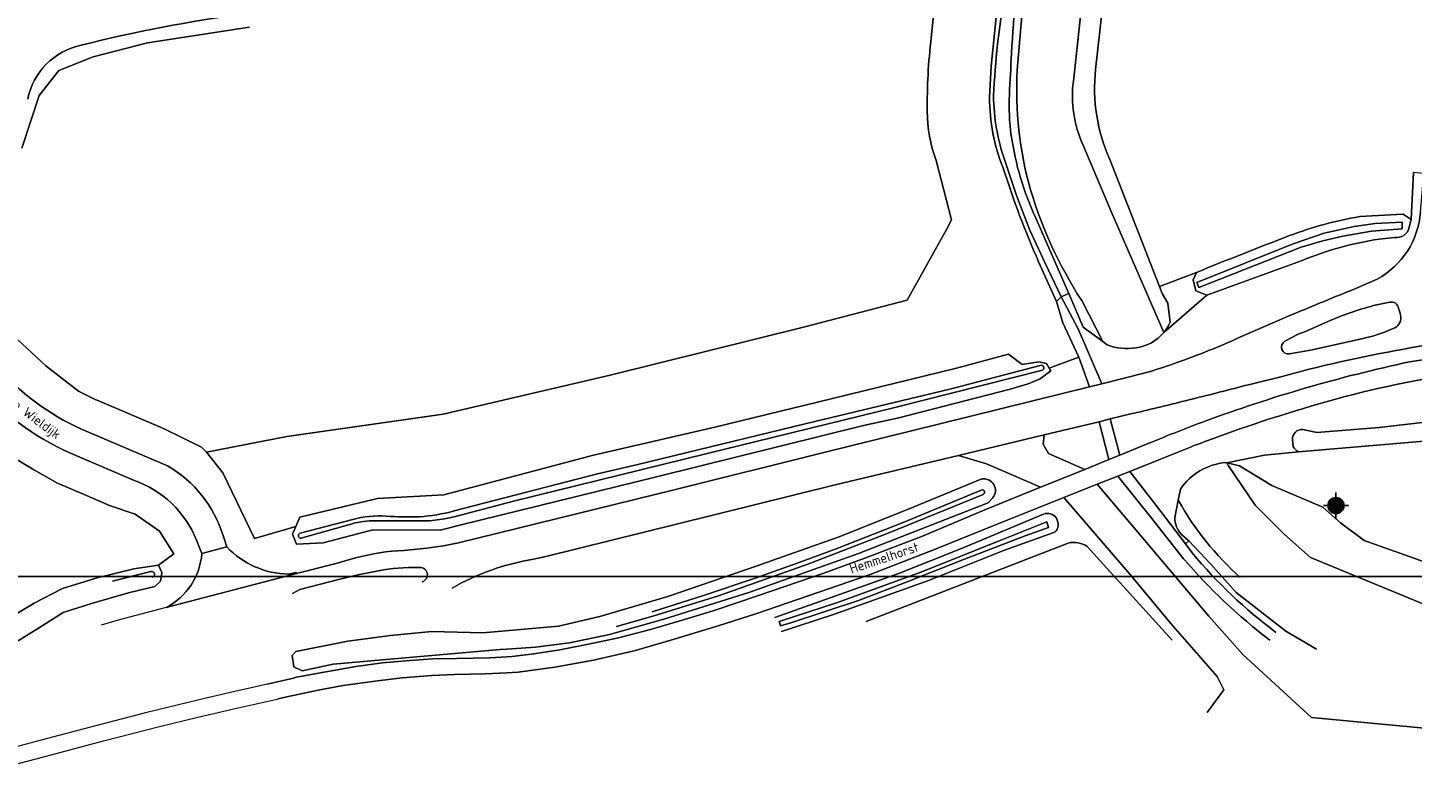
# Model space of a CAD drawing. Header units: metres. Extents: x 247853 to 249526, y 479948 to 481290.
# Tile 13 of 32: x 248910 to 249169, y 480309 to 480450. Entities that reach past the tile are written whole.
import ezdxf
from ezdxf.enums import TextEntityAlignment as Align

# ---------------------------------------------------------------- set-up
doc = ezdxf.new("R2010")
doc.units = ezdxf.units.M
for name, color, linetype, lineweight in [('B-XX-GR-BOOMTEELT-GV', 110, 'Continuous', 13), ('B-XX-GR-GRAS-GV', 60, 'Continuous', 13), ('B-XX-GR-GROENVOORZIENING-GV', 80, 'Continuous', 18), ('B-XX-OG-TOPOGRAFIE-T18', 10, 'Continuous', 18), ('B-XX-OG-WATER-GV', 130, 'Continuous', 18), ('B-XX-OG-WATER_SLOOT-GV', 120, 'Continuous', 18), ('B-XX-VH-ONVERHARD-GV', 252, 'Continuous', 18), ('B-XX-VH-VERHARDING_GESLOTEN-GV', 252, 'Continuous', 18), ('B-XX-VH-VERHARDING_OPEN-GV', 252, 'Continuous', 18), ('N-BH-KL-ET_LS_OV_LICHTMAST-S', 7, 'Continuous', 25)]:
    doc.layers.add(name, color=color, linetype=linetype, lineweight=lineweight)
doc.styles.add('NLCS-ISO', font='NLCS-ISO.ttf')
doc.styles.add('NLCS-ISO-M-T18', font='NLCS-ISO.ttf', dxfattribs={"height": 1.8})

# ---------------------------------------------------------------- blocks, each defined once
blk = doc.blocks.new('NW-Paaltop-mast')
at = {"layer": 'N-BH-KL-ET_LS_OV_LICHTMAST-S', "transparency": 33554687}
h = blk.add_hatch(color=256, dxfattribs=at)
h.dxf.hatch_style = 1
h.paths.add_polyline_path([(-1.5, 0, 1), (1.5, 0, 1)])
for p, q in [((0, 2.42), (0, 1.5)), ((-1.5, 0), (-2.33, 0)), ((0, -2.42), (0, -1.5)), ((1.5, 0), (2.33, 0))]:
    blk.add_line(p, q, dxfattribs=at)
blk.add_circle((0, 0), 1.5, dxfattribs=at)
blk.add_circle((0, 0), 1.5, dxfattribs=at)
at = {"layer": 'N-BH-KL-ET_LS_OV_LICHTMAST-S', "transparency": 33554687, "style": 'NLCS-ISO'}
for tag, p in [('BEWERKING', (0.11, 7.16)), ('TYPE', (0.11, 4.07))]:
    blk.add_attdef(tag, text='', height=2.5, dxfattribs=at).set_placement(p, align=Align.MIDDLE_CENTER)
at = {"layer": 'N-BH-KL-ET_LS_OV_LICHTMAST-S', "transparency": 33554687, "style": 'NLCS-ISO', "flags": 1}
for tag, p in [('LICHTMAST+_+ID', (16.27, 2.06)), ('LICHTMASTNUMMER', (16.27, -0.94)), ('OMSCHRIJVING', (16.27, -4.24)), ('STATUS', (16.27, -6.84)), ('GEMEENTE', (16.27, -9.84)), ('PLAATS', (16.27, -12.84)), ('WIJK', (16.27, -15.84)), ('BUURT', (16.27, -18.84)), ('STRAAT', (16.27, -21.84)), ('POSTCODE', (16.27, -24.84)), ('HUISNUMMER', (16.27, -27.84)), ('STANDPLAATS', (16.27, -30.84)), ('VERLICHTINGS+TYPE', (16.27, -33.84)), ('LICHT+PUNT+HOOGTE', (16.27, -36.84)), ('UITHOUDER+LENGTE', (16.27, -39.93)), ('MAST+FABRIKANT', (16.27, -42.68)), ('MAST+TYPE', (16.27, -45.68)), ('MAST+MATERIAAL', (16.27, -48.68)), ('MAST+CONSERVERING', (16.27, -51.68)), ('MAST+KLEUR+RAL', (16.27, -54.68)), ('MAST+MONTAGEDATUM', (16.27, -57.68)), ('SCHILDERDATUM', (16.27, -60.68)), ('ARMATUUR+NUMMER', (16.27, -63.68)), ('ARMATUUR+FABRIKANT', (16.27, -66.68)), ('ARMATUUR+TYPE', (16.27, -69.68)), ('ARMATUUR+KLEUR+RAL', (16.27, -72.68)), ('SPIEGEL+ARMATUUR', (16.27, -75.82)), ('ARMATUUR+MONTAGEDATUM', (16.27, -78.85)), ('LAMP+NUMMER', (16.27, -81.85)), ('LAMP+TYPE', (16.27, -84.85)), ('LAMP+ZVEI+CODE', (16.27, -87.85)), ('BRANDUREN+X+1000', (16.27, -90.85)), ('LAMP+VERMOGEN', (16.27, -93.85)), ('LUMEN+LAMP', (16.27, -96.74)), ('KLEUR+LAMP', (16.27, -99.69)), ('SCHAKELPROGRAMMA', (16.27, -102.82)), ('LAMP+MONTAGEDATUM', (16.27, -105.82)), ('LAMP+REMPLACEDATUM', (16.27, -108.82)), ('VSA+/+DRIVER+VERMOGEN', (16.27, -111.82)), ('VSA+MONTAGEDATUM', (16.27, -114.82)), ('DIMMER', (16.27, -117.82)), ('DIMPROTOCOL', (16.27, -120.82)), ('SYSTEEM+VERM+WATT', (16.27, -123.82)), ('GEREDUCEERD+VERM+%', (16.27, -126.82)), ('GEREDUCEERD+VERM+WATT', (16.27, -129.82)), ('E-VERBRUIK+P+JAAR', (16.27, -132.82)), ('KWH-METER', (16.27, -135.82)), ('EAN-CODE', (16.27, -138.82)), ('EIGENAAR', (16.27, -141.82)), ('DEBITEUR', (16.27, -144.82)), ('X+-+COORDINAAT', (16.24, -147.71)), ('Y+-+COORDINAAT', (16.18, -150.96)), ('LATITUDE', (16.27, -154.25)), ('LONGTITUDE', (16.27, -157.25)), ('KWALITEIT+MAST', (16.27, -160.25)), ('KWALITEIT+ARMATUUR', (16.27, -163.25)), ('KWALITEIT+COMBINATIE', (16.27, -166.25))]:
    blk.add_attdef(tag, p, '', height=2.5, dxfattribs=at)

msp = doc.modelspace()

# ---------------------------------------------------------------- linework, layer by layer
at = {"layer": 'B-XX-GR-BOOMTEELT-GV'}
for points in [[(249124.967, 480574.464), (249110.053, 480442.57)], [(249112.742, 480425.714), (249121.978, 480401.975), (249128.954, 480404.613)], [(249159.429, 480415.048), (249167.528, 480415.529), (249169.046, 480414.495), (249169.488, 480423.297)]]:
    msp.add_lwpolyline(points, dxfattribs=at)
for points in [[(249110.053, 480442.57, 0.1334171), (249112.742, 480425.714)], [(249146.322, 480411.485, -0.0492038), (249159.429, 480415.048)], [(249128.954, 480404.613, -0.0057662), (249146.322, 480411.485)]]:
    msp.add_lwpolyline(points, format="xyb", dxfattribs=at)
at = {"layer": 'B-XX-GR-GRAS-GV'}
for points in [[(249093.62, 480583.047), (249092.345, 480573.116), (249087.649, 480529.815), (249083.711, 480490.004), (249079.331, 480448.494)], [(249079.331, 480448.494), (249083.711, 480490.004), (249087.649, 480529.815), (249092.345, 480573.116), (249093.62, 480583.047)], [(249090.244, 480437.347), (249090.547, 480443.164), (249091.823, 480456.066), (249094.368, 480479.136), (249096.787, 480502.462), (249098.785, 480523.054), (249101.228, 480543.741), (249103.35, 480563.475), (249105.177, 480580.031)], [(248951.908, 480450.481), (248932.842, 480447.521), (248922.646, 480444.909), (248916.278, 480442.352), (248912.568, 480437.675), (248909.371, 480427.847)], [(248943.876, 480370.973), (248958.856, 480373.919), (248988.091, 480378.11), (249019.332, 480385.408), (249055.688, 480394.41), (249074.844, 480399.42), (249082.175, 480412.64), (249083.122, 480414.422), (249080.268, 480425.556)], [(249080.268, 480425.556), (249083.122, 480414.422), (249082.175, 480412.64)], [(249082.175, 480412.64), (249074.844, 480399.42), (249055.688, 480394.41), (249019.332, 480385.408), (248988.091, 480378.11), (248958.856, 480373.919), (248943.876, 480370.973), (248946.918, 480367.094), (248952.827, 480354.815), (248960.562, 480357.06), (248961.336, 480358.821), (248975.836, 480362.344), (248988.24, 480363.024), (249016.207, 480370.45), (249038.876, 480375.663), (249058.056, 480380.322), (249084.078, 480386.707), (249093.764, 480389.286), (249096.308, 480387.367), (249099.428, 480387.896), (249100.871, 480387.575), (249101.401, 480386.693), (249106.93, 480388.75), (249103.921, 480395.159), (249102.738, 480399.18), (249099.407, 480406.614)], [(248906.743, 480393.766), (248913.854, 480387.122), (248919.959, 480382.373), (248923.145, 480380.802), (248923.409, 480380.691), (248935.85, 480375.44), (248942.926, 480371.921), (248943.876, 480370.973)]]:
    msp.add_lwpolyline(points, dxfattribs=at)
for points in [[(249079.331, 480448.494, 0.0322938), (249078.607, 480434.754)], [(249078.607, 480434.754, -0.0322938), (249079.331, 480448.494)], [(249092.781, 480424.117, -0.0974136), (249090.244, 480437.347)], [(249078.607, 480434.754, 0.0900959), (249080.268, 480425.556)], [(249080.268, 480425.556, -0.0900959), (249078.607, 480434.754)], [(249099.407, 480406.614, -0.0275239), (249092.781, 480424.117)]]:
    msp.add_lwpolyline(points, format="xyb", dxfattribs=at)
msp.add_lwpolyline([(249186.864, 480374.37), (249147.995, 480371.074), (249141.64, 480370.417), (249134.625, 480368.975), (249136.971, 480368.438), (249142.978, 480364.766), (249152.517, 480360.692), (249155.862, 480357.749), (249160.285, 480354.472), (249177.274, 480348.435), (249184.285, 480344.168), (249188.766, 480342.893), (249209.326, 480344.679), (249218.909, 480345.55), (249218.871, 480346.901), (249189.015, 480344.175), (249186.956, 480371.493)], close=True, dxfattribs=at)
at = {"layer": 'B-XX-GR-GROENVOORZIENING-GV'}
for points in [[(249106.116, 480579.412), (249104.353, 480561.469), (249102.193, 480541.205), (249099.566, 480520.281), (249097.726, 480501.214), (249095.836, 480481.364), (249093.728, 480462.493), (249091.753, 480447.265)], [(248909.371, 480427.847), (248912.568, 480437.675), (248916.278, 480442.352), (248922.646, 480444.909), (248932.842, 480447.521), (248951.908, 480450.481)], [(249093.134, 480425.377), (249095.194, 480419.16), (249097.694, 480412.649), (249100.61, 480406.307), (249103.605, 480400.031), (249105.044, 480400.638), (249098.896, 480414.766)], [(249170.794, 480415.867), (249171.096, 480419.504), (249171.235, 480420.958), (249171.468, 480423.112), (249169.488, 480423.297), (249169.046, 480414.495)], [(249169.046, 480414.495), (249168.674, 480413.076)], [(249165.966, 480411.156), (249163.067, 480410.837)], [(249148.681, 480406.847), (249130.849, 480400.351), (249122.802, 480393.37)], [(249159.268, 480401.818), (249162.717, 480403.367)], [(249112.243, 480391.065), (249111.442, 480391.659), (249107.763, 480394.391), (249105.044, 480400.638), (249103.605, 480400.031), (249106.803, 480394.055), (249111.202, 480383.785), (249114.879, 480384.708), (249120.06, 480386.009)], [(249165.035, 480399.019), (249162.039, 480398.402)], [(249137.048, 480392.477), (249146.369, 480396.547), (249147.738, 480397.085)], [(249167.103, 480396.263), (249167.017, 480396.981), (249166.699, 480397.925)], [(248980.795, 480352.617), (248985.042, 480353.039), (248988.145, 480353.498), (248990.941, 480354.032), (249031.261, 480363.924), (249059.25, 480370.946), (249108.909, 480383.212), (249106.93, 480388.75), (249101.401, 480386.693), (249101.704, 480386.188), (249099.731, 480384.675), (249097.432, 480383.751), (249094.093, 480382.792), (249073.262, 480377.431), (249066.684, 480375.978), (249028.001, 480366.37), (248991.444, 480357.398), (248987.552, 480356.372), (248974.942, 480356.47), (248965.643, 480354.055), (248960.67, 480353.799), (248959.936, 480355.633), (248960.562, 480357.06), (248952.827, 480354.815), (248946.918, 480367.094), (248943.876, 480370.973), (248942.926, 480371.921), (248935.85, 480375.44), (248923.409, 480380.691), (248923.145, 480380.802), (248919.959, 480382.373), (248913.854, 480387.122), (248906.743, 480393.766)], [(249153.369, 480395.354), (249149.296, 480393.576), (249147.928, 480393.025), (249145.448, 480391.75)], [(249146.315, 480389.35), (249149.171, 480389.856), (249150.555, 480390.136), (249159.788, 480392.179)], [(249168.747, 480387.871), (249176.214, 480389.009), (249183.388, 480389.928), (249190.087, 480390.586)], [(249151.329, 480386.842), (249149.974, 480386.518), (249144.969, 480385.161), (249138.638, 480383.597)], [(249116.92, 480378.199), (249112.785, 480377.208), (249114.583, 480370.414), (249119.597, 480372.48)], [(249117.789, 480378.404), (249117.354, 480378.301), (249116.92, 480378.199)], [(249202.513, 480378.775), (249199.778, 480378.84), (249174.923, 480376.973), (249163.097, 480375.59), (249151.423, 480374.646), (249148.791, 480375.21)], [(249148.791, 480375.21), (249151.423, 480374.646), (249163.097, 480375.59), (249174.923, 480376.973), (249199.778, 480378.84), (249202.513, 480378.775)], [(248920.475, 480375.316), (248928.523, 480371.878), (248936.568, 480368.43)], [(249147.995, 480371.074), (249186.864, 480374.37), (249201.795, 480375.767), (249202.349, 480375.966)], [(249119.597, 480372.48), (249119.985, 480372.642), (249120.374, 480372.804)], [(249146.873, 480373.357), (249147.02, 480372.071)], [(249147.02, 480372.071), (249146.873, 480373.357)], [(248899.585, 480335.505), (248911.675, 480342.724), (248916.96, 480345.497), (248923.444, 480347.472), (248930.283, 480349.192), (248934.912, 480349.881), (248937.726, 480352.002), (248935.078, 480356.235), (248930.549, 480359.377), (248925.741, 480361.034), (248921.013, 480363.043), (248916.011, 480365.17), (248911.715, 480367.647), (248907.145, 480370.359)], [(248907.145, 480370.359), (248911.715, 480367.647), (248916.011, 480365.17), (248921.013, 480363.043), (248925.741, 480361.034), (248930.549, 480359.377), (248935.078, 480356.235), (248937.726, 480352.002), (248934.912, 480349.881), (248935.513, 480348.496), (248935.268, 480346.829), (248934.2, 480345.847), (248929.289, 480344.702), (248922.367, 480342.654), (248917.071, 480340.992), (248912.447, 480338.044), (248903.539, 480332.555)], [(248930.205, 480365.745), (248918.447, 480370.773)], [(249099.733, 480364.417), (249089.694, 480368.795), (249084.423, 480370.384), (249061.399, 480364.886), (249038.232, 480359.169), (249007.066, 480351.431), (249004.98, 480350.967)], [(249127.787, 480371.932), (249121.876, 480369.55), (249116.488, 480367.378), (249122.255, 480359.874), (249126.843, 480353.84), (249127.497, 480354.414), (249126.178, 480355.554)], [(249134.337, 480369.041), (249134.625, 480368.975), (249141.64, 480370.417)], [(249141.64, 480370.417), (249147.995, 480371.074)], [(249000, 480334.155), (248998.75, 480334.075), (248967.55, 480331.35), (248961.726, 480330.107), (248960.209, 480330.862), (248959.86, 480332.932), (248960.564, 480333.72), (248970.288, 480335.61), (248978.227, 480336.695), (248985.986, 480337.414), (248995.514, 480337.215), (249009.652, 480338.466), (249017.373, 480340.227), (249030.102, 480344.004), (249046.582, 480349.669), (249061.911, 480355.09), (249075.243, 480360.406), (249088.823, 480365.971)], [(249126.523, 480351.063), (249120.604, 480358.606), (249114.237, 480366.478), (249110.371, 480364.986), (249131.26, 480340.294), (249137.567, 480333.173), (249150.417, 480321.391), (249181.42, 480318.45)], [(248955.216, 480327.604), (248960.15, 480328.725), (248960.6, 480328.875), (248961.35, 480329), (248966.55, 480329.95), (248971.8, 480330.875), (248976.75, 480331.575), (248981.85, 480332.025), (248986.2, 480332.35), (248990.575, 480332.425), (248996.8, 480332.5), (249000, 480332.727), (249001.025, 480332.8), (249005.025, 480333.25), (249009.925, 480334), (249015.3, 480335.075), (249020.85, 480336.25), (249026.875, 480337.85), (249033.225, 480339.675), (249038.775, 480341.375), (249047.05, 480344.15), (249059.25, 480348.375), (249066.952, 480351.157), (249077.735, 480355.297), (249089.375, 480360.176), (249099.733, 480364.417)], [(249130.923, 480322.284), (249134.049, 480326.513), (249132.797, 480329.014), (249124.038, 480338.992), (249116.838, 480347.703), (249104.104, 480362.512), (249090.722, 480357.12), (249079.973, 480352.754), (249067.911, 480348.133), (249056.325, 480344.125), (249046.575, 480340.725), (249039.5, 480338.475), (249030.65, 480335.8), (249023.8, 480333.85), (249016.225, 480332.075), (249008.95, 480330.775), (249002.1, 480329.825), (249000, 480329.723), (248995.925, 480329.525), (248990.225, 480329.375), (248985.975, 480329.2), (248980.45, 480328.775), (248975.85, 480328.225), (248969.4, 480327.35), (248965.075, 480326.55), (248958.88, 480325.195), (248957.269, 480324.842)], [(249090.857, 480362.461), (249090.007, 480361.525), (249065.766, 480352.056), (249045.225, 480344.75), (249029.325, 480339.75), (249019.2, 480336.9), (249011.725, 480335.325), (249005.35, 480334.5), (249000, 480334.155)], [(249124.9, 480358.778), (249125.522, 480362.024), (249125.917, 480364.084)], [(249050.118, 480340.074), (249073.424, 480348.327), (249084.973, 480352.966), (249100.296, 480359.42)], [(249102.768, 480358.667), (249103.042, 480357.683)], [(248942.987, 480352.031), (248941.979, 480354.527)], [(248946.964, 480355.385), (248947.649, 480353.249)], [(249102.283, 480355.962), (249093.024, 480352.647), (249079.015, 480347.025), (249061.098, 480340.617), (249051.353, 480337.441)], [(249151.348, 480334.132), (249145.611, 480337.479), (249136.371, 480344.769), (249131.571, 480350.104), (249127.497, 480354.414), (249126.843, 480353.84), (249128.118, 480352.162)], [(249067.146, 480339.295), (249104.935, 480353.99)], [(249104.935, 480353.99), (249067.146, 480339.295)], [(249108.495, 480353.337), (249124.381, 480335.82)], [(249124.381, 480335.82), (249108.495, 480353.337)], [(248959.162, 480348.165), (248960.59, 480348.503), (248960.667, 480348.314), (248967.829, 480350.104), (248971.702, 480351.217)], [(248933.441, 480348.66), (248926.306, 480346.875)], [(248975.998, 480348.814), (248972.436, 480348.078), (248968.785, 480347.217), (248961.318, 480345.311), (248959.95, 480344.561)]]:
    msp.add_lwpolyline(points, dxfattribs=at)
for points in [[(249094.349, 480445.519, -0.0102722), (249096.065, 480467.523)], [(248951.11, 480452.977, 0.0282409), (248920.412, 480447.088)], [(248920.412, 480447.088, 0.2998746), (248910.436, 480436.979)], [(249091.753, 480447.265, 0.0167115), (249090.992, 480437.658)], [(249093.941, 480437.855, -0.0020818), (249094.349, 480445.519)], [(249090.992, 480437.658, 0.0830978), (249093.134, 480425.377)], [(249094.303, 480430.188, -0.0479956), (249093.941, 480437.855)], [(249096.028, 480422.307, -0.0361793), (249094.303, 480430.188)], [(249098.896, 480414.766, -0.0379361), (249096.028, 480422.307)], [(249162.717, 480403.367, 0.2543148), (249170.794, 480415.867)], [(249168.674, 480413.076, -0.4157448), (249165.966, 480411.156)], [(249163.067, 480410.837, 0.0603231), (249148.681, 480406.847)], [(249147.738, 480397.085, -0.0058261), (249159.268, 480401.818)], [(249162.039, 480398.402, 0.0410916), (249153.369, 480395.354)], [(249166.699, 480397.925, 0.4256253), (249165.035, 480399.019)], [(249165.682, 480394.088, 0.3509113), (249167.103, 480396.263)], [(249122.802, 480393.37, -0.1895171), (249117.627, 480390.512)], [(249159.788, 480392.179, 0.0531358), (249165.682, 480394.088)], [(249117.627, 480390.512, -0.1368928), (249112.243, 480391.065)], [(249125.248, 480387.736, 0.0211004), (249137.048, 480392.477)], [(249145.448, 480391.75, 0.821984), (249146.315, 480389.35)], [(249175.178, 480391.566, 0.0182868), (249151.329, 480386.842)], [(249130.386, 480376.732, -0.035952), (249168.747, 480387.871)], [(248904.485, 480387.248, 0.1110514), (248920.475, 480375.316)], [(249120.06, 480386.009, 0.0090798), (249125.248, 480387.736)], [(249182.312, 480386.271, 0.0327218), (249156.705, 480381.397)], [(248918.447, 480370.773, -0.1110652), (248900.707, 480384.011)], [(249138.638, 480383.597, -0.0030639), (249128.129, 480380.913)], [(249128.129, 480380.913, -0.0030087), (249117.789, 480378.404)], [(249156.705, 480381.397, 0.0219576), (249132.113, 480373.561)], [(249120.374, 480372.804, -0.0095999), (249130.386, 480376.732)], [(249148.791, 480375.21, 0.462216), (249146.873, 480373.357)], [(249146.873, 480373.357, -0.462216), (249148.791, 480375.21)], [(249132.113, 480373.561, 0.0038991), (249127.787, 480371.932)], [(249147.02, 480372.071, 0.2018231), (249147.995, 480371.074)], [(249147.995, 480371.074, -0.2018231), (249147.02, 480372.071)], [(248936.568, 480368.43, -0.1890481), (248946.964, 480355.385)], [(249125.917, 480364.084, -0.2214986), (249134.337, 480369.041)], [(248941.979, 480354.527, 0.2187763), (248930.205, 480365.745)], [(249088.823, 480365.971, -0.6849457), (249090.857, 480362.461)], [(249100.296, 480359.42, -0.3240298), (249102.768, 480358.667)], [(249103.042, 480357.683, -0.3249116), (249102.283, 480355.962)], [(249126.178, 480355.554, -0.2202823), (249124.9, 480358.778)], [(248936.323, 480341.926, 0.2597888), (248942.987, 480352.031)], [(248947.649, 480353.249, 0.1981881), (248959.162, 480348.165)], [(248971.702, 480351.217, -0.0540951), (248980.795, 480352.617)], [(249104.935, 480353.99, -0.2019721), (249108.495, 480353.337)], [(249108.495, 480353.337, 0.2019721), (249104.935, 480353.99)], [(249128.118, 480352.162, 0.0597895), (249143.782, 480337.286)], [(248983.441, 480349.404, 0.0543319), (248975.998, 480348.814)], [(248984.162, 480346.708, 0.9636014), (248983.441, 480349.404)], [(249004.98, 480350.967, 0.0885994), (248989.768, 480345.578)], [(249142.645, 480335.805, -0.0521996), (249126.523, 480351.063)], [(248933.725, 480347.603, 1.0054746), (248933.441, 480348.66)]]:
    msp.add_lwpolyline(points, format="xyb", dxfattribs=at)
msp.add_lwpolyline([(249100.433, 480374.245), (249100.252, 480372.455), (249101.29, 480370.763), (249108.027, 480367.744), (249112.529, 480369.602), (249110.703, 480376.683)], close=True, dxfattribs=at)
at = {"layer": 'B-XX-OG-WATER-GV'}
for points in [[(249105.91, 480440.399), (249109.446, 480472.932), (249113.411, 480508.478), (249118.585, 480552.585), (249121.697, 480580.719)], [(249109.368, 480573.472), (249107.848, 480554.229), (249103.949, 480528.441), (249101.711, 480501.864), (249097.539, 480467.166), (249095.507, 480443.869)], [(249122.802, 480393.37), (249112.99, 480415.977), (249107.679, 480428.5)], [(249107.46, 480399.329), (249111.442, 480391.659), (249112.243, 480391.065)], [(249099.7, 480387.181), (249082.845, 480382.762), (249055.997, 480376.317), (249024.472, 480368.653), (249016.97, 480366.903), (248990.146, 480359.996)], [(248990.169, 480358.917), (249001.269, 480361.813), (249037.187, 480370.697), (249072.309, 480379.249), (249100.134, 480386.307)], [(249171.832, 480342.349), (249150.252, 480351.286), (249145.373, 480355.581), (249139.912, 480361.045), (249134.912, 480368.441), (249134.625, 480368.975), (249134.337, 480369.041)], [(249020.5, 480338.353), (249027.304, 480340.315), (249039.589, 480344.143), (249056.258, 480350.037), (249071.312, 480355.814), (249089.036, 480363.075)], [(249088.648, 480363.907), (249074.081, 480357.86), (249061.866, 480353.029), (249055.135, 480350.53), (249046.397, 480347.449), (249036.753, 480344.176), (249027.184, 480341.146)], [(249125.917, 480364.084), (249125.522, 480362.024)], [(248971.194, 480358.407), (248961.379, 480355.841)], [(248961.736, 480354.942), (248971.089, 480357.611)], [(248975.404, 480358.138), (248982.85, 480358.168)]]:
    msp.add_lwpolyline(points, dxfattribs=at)
for points in [[(249095.507, 480443.869, 0.0800024), (249097.493, 480421.489)], [(249107.679, 480428.5, -0.1395923), (249105.91, 480440.399)], [(249097.493, 480421.489, 0.0747191), (249107.46, 480399.329)], [(249117.627, 480390.512, 0.1895171), (249122.802, 480393.37)], [(249112.243, 480391.065, 0.1368928), (249117.627, 480390.512)], [(249100.134, 480386.307, 0.9899137), (249099.7, 480387.181)], [(249134.337, 480369.041, 0.2214986), (249125.917, 480364.084)], [(249089.036, 480363.075, 1.050814), (249088.648, 480363.907)], [(249125.522, 480362.024, 0.0839429), (249137.112, 480347.537)], [(248990.146, 480359.996, -0.0501207), (248983.673, 480358.91)], [(248971.089, 480357.611, -0.0703875), (248975.404, 480358.138)], [(248977.435, 480359.005, 0.0881315), (248971.194, 480358.407)], [(248983.673, 480358.91, -0.0248615), (248977.435, 480359.005)], [(248982.85, 480358.168, 0.0801597), (248990.169, 480358.917)], [(248961.379, 480355.841, 1.081027), (248961.736, 480354.942)]]:
    msp.add_lwpolyline(points, format="xyb", dxfattribs=at)
for points in [[(249167.342, 480413.978), (249162.327, 480413.767), (249158.426, 480413.162), (249152.799, 480411.927), (249146.97, 480409.951), (249128.977, 480402.69), (249129.349, 480401.796), (249148.515, 480409.335), (249152.568, 480410.522), (249156.295, 480411.407), (249161.63, 480412.292), (249167.385, 480412.77)], [(249100.918, 480357.93), (249091.936, 480354.352), (249077.372, 480348.561), (249061.806, 480342.853), (249050.882, 480339.342), (249051.158, 480338.515), (249053.097, 480339.045), (249065.717, 480343.229), (249075.152, 480346.874), (249085.572, 480350.943), (249096.88, 480355.339), (249101.239, 480356.927)]]:
    msp.add_lwpolyline(points, close=True, dxfattribs=at)
at = {"layer": 'B-XX-OG-WATER_SLOOT-GV'}
for points in [[(249121.697, 480580.719), (249118.585, 480552.585), (249113.411, 480508.478), (249109.446, 480472.932), (249105.91, 480440.399)], [(249110.053, 480442.57), (249124.967, 480574.464)], [(249095.507, 480443.869), (249097.539, 480467.166), (249101.711, 480501.864), (249103.949, 480528.441), (249107.848, 480554.229), (249109.368, 480573.472)], [(249107.679, 480428.5), (249112.99, 480415.977), (249122.802, 480393.37)], [(249123.992, 480395.31), (249123.577, 480398.844), (249122.492, 480400.653), (249121.978, 480401.975), (249112.742, 480425.714)], [(249098.896, 480414.766), (249105.044, 480400.638), (249107.763, 480394.391), (249111.442, 480391.659), (249107.46, 480399.329)], [(249169.046, 480414.495), (249167.528, 480415.529), (249159.429, 480415.048)], [(249168.674, 480413.076), (249169.046, 480414.495)], [(249163.067, 480410.837), (249165.966, 480411.156)], [(249128.954, 480404.613), (249128.284, 480403.192), (249128.773, 480401.172), (249130.849, 480400.351), (249148.681, 480406.847)], [(248990.146, 480359.996), (249016.97, 480366.903), (249024.472, 480368.653), (249055.997, 480376.317), (249082.845, 480382.762), (249099.7, 480387.181)], [(249100.134, 480386.307), (249072.309, 480379.249), (249037.187, 480370.697), (249001.269, 480361.813), (248990.169, 480358.917)], [(249177.274, 480348.435), (249160.285, 480354.472), (249155.862, 480357.749), (249152.517, 480360.692), (249142.978, 480364.766), (249136.971, 480368.438), (249134.625, 480368.975), (249134.912, 480368.441), (249139.912, 480361.045), (249145.373, 480355.581), (249150.252, 480351.286), (249171.832, 480342.349)], [(249088.823, 480365.971), (249075.243, 480360.406), (249061.911, 480355.09), (249046.582, 480349.669), (249030.102, 480344.004), (249017.373, 480340.227), (249009.652, 480338.466), (248995.514, 480337.215), (248985.986, 480337.414), (248978.227, 480336.695), (248970.288, 480335.61), (248960.564, 480333.72), (248959.86, 480332.932), (248960.209, 480330.862), (248961.726, 480330.107)], [(248961.726, 480330.107), (248967.55, 480331.35), (248998.75, 480334.075), (249000, 480334.155), (249005.35, 480334.5), (249011.725, 480335.325), (249019.2, 480336.9), (249029.325, 480339.75), (249045.225, 480344.75), (249065.766, 480352.056), (249090.007, 480361.525), (249090.857, 480362.461)], [(249089.036, 480363.075), (249071.312, 480355.814), (249056.258, 480350.037), (249039.589, 480344.143), (249027.304, 480340.315), (249020.5, 480338.353)], [(249061.866, 480353.029), (249074.081, 480357.86), (249088.648, 480363.907)], [(249125.522, 480362.024), (249124.9, 480358.778)], [(249100.296, 480359.42), (249084.973, 480352.966), (249073.424, 480348.327), (249050.118, 480340.074)], [(248961.379, 480355.841), (248971.194, 480358.407)], [(248971.089, 480357.611), (248961.736, 480354.942)], [(248982.85, 480358.168), (248975.404, 480358.138)], [(249103.042, 480357.683), (249102.768, 480358.667)], [(249051.353, 480337.441), (249061.098, 480340.617), (249079.015, 480347.025), (249093.024, 480352.647), (249102.283, 480355.962)], [(249126.178, 480355.554), (249127.497, 480354.414), (249131.571, 480350.104), (249136.371, 480344.769), (249145.611, 480337.479), (249151.348, 480334.132)], [(249027.184, 480341.146), (249036.753, 480344.176), (249046.397, 480347.449), (249055.135, 480350.53), (249061.866, 480353.029)], [(248903.539, 480332.555), (248912.447, 480338.044), (248917.071, 480340.992), (248922.367, 480342.654), (248929.289, 480344.702), (248934.2, 480345.847), (248935.268, 480346.829), (248935.513, 480348.496), (248934.912, 480349.881), (248930.283, 480349.192), (248923.444, 480347.472), (248916.96, 480345.497), (248911.675, 480342.724), (248899.585, 480335.505)], [(248926.306, 480346.875), (248933.441, 480348.66)]]:
    msp.add_lwpolyline(points, dxfattribs=at)
for points in [[(249096.065, 480467.523, 0.0102722), (249094.349, 480445.519)], [(249094.349, 480445.519, 0.0020818), (249093.941, 480437.855)], [(249097.493, 480421.489, -0.0800024), (249095.507, 480443.869)], [(249112.742, 480425.714, -0.1334171), (249110.053, 480442.57)], [(249105.91, 480440.399, 0.1395923), (249107.679, 480428.5)], [(249093.941, 480437.855, 0.0479956), (249094.303, 480430.188)], [(249094.303, 480430.188, 0.0361793), (249096.028, 480422.307)], [(249096.028, 480422.307, 0.0379361), (249098.896, 480414.766)], [(249107.46, 480399.329, -0.0747191), (249097.493, 480421.489)], [(249159.429, 480415.048, 0.0492038), (249146.322, 480411.485)], [(249146.322, 480411.485, 0.0057662), (249128.954, 480404.613)], [(249165.966, 480411.156, 0.4157448), (249168.674, 480413.076)], [(249148.681, 480406.847, -0.0603231), (249163.067, 480410.837)], [(249122.802, 480393.37, 0.0709848), (249123.992, 480395.31)], [(249099.7, 480387.181, -0.9899137), (249100.134, 480386.307)], [(249090.857, 480362.461, 0.6849457), (249088.823, 480365.971)], [(249088.648, 480363.907, -1.050814), (249089.036, 480363.075)], [(249137.112, 480347.537, -0.0839429), (249125.522, 480362.024)], [(248983.673, 480358.91, 0.0501207), (248990.146, 480359.996)], [(249102.768, 480358.667, 0.3240298), (249100.296, 480359.42)], [(248975.404, 480358.138, 0.0703875), (248971.089, 480357.611)], [(248971.194, 480358.407, -0.0881315), (248977.435, 480359.005)], [(248977.435, 480359.005, 0.0248615), (248983.673, 480358.91)], [(248990.169, 480358.917, -0.0801597), (248982.85, 480358.168)], [(249102.283, 480355.962, 0.3249116), (249103.042, 480357.683)], [(249124.9, 480358.778, 0.2202823), (249126.178, 480355.554)], [(248961.736, 480354.942, -1.081027), (248961.379, 480355.841)], [(248933.441, 480348.66, -1.0054746), (248933.725, 480347.603)]]:
    msp.add_lwpolyline(points, format="xyb", dxfattribs=at)
for points in [[(249167.342, 480413.978), (249167.385, 480412.77), (249161.63, 480412.292), (249156.295, 480411.407), (249152.568, 480410.522), (249148.515, 480409.335), (249129.349, 480401.796), (249128.977, 480402.69), (249146.97, 480409.951), (249152.799, 480411.927), (249158.426, 480413.162), (249162.327, 480413.767)], [(249101.401, 480386.693), (249100.871, 480387.575), (249099.428, 480387.896), (249096.308, 480387.367), (249093.764, 480389.286), (249084.078, 480386.707), (249058.056, 480380.322), (249038.876, 480375.663), (249016.207, 480370.45), (248988.24, 480363.024), (248975.836, 480362.344), (248961.336, 480358.821), (248960.562, 480357.06), (248959.936, 480355.633), (248960.67, 480353.799), (248965.643, 480354.055), (248974.942, 480356.47), (248987.552, 480356.372), (248991.444, 480357.398), (249028.001, 480366.37), (249066.684, 480375.978), (249073.262, 480377.431), (249094.093, 480382.792), (249097.432, 480383.751), (249099.731, 480384.675), (249101.704, 480386.188)], [(249100.918, 480357.93), (249101.239, 480356.927), (249096.88, 480355.339), (249085.572, 480350.943), (249075.152, 480346.874), (249065.717, 480343.229), (249053.097, 480339.045), (249051.158, 480338.515), (249050.882, 480339.342), (249061.806, 480342.853), (249077.372, 480348.561), (249091.936, 480354.352)]]:
    msp.add_lwpolyline(points, close=True, dxfattribs=at)
at = {"layer": 'B-XX-VH-ONVERHARD-GV'}
for points in [[(249105.177, 480580.031), (249103.35, 480563.475), (249101.228, 480543.741), (249098.785, 480523.054), (249096.787, 480502.462), (249094.368, 480479.136), (249091.823, 480456.066), (249090.547, 480443.164), (249090.244, 480437.347)], [(249091.753, 480447.265), (249093.728, 480462.493), (249095.836, 480481.364), (249097.726, 480501.214), (249099.566, 480520.281), (249102.193, 480541.205), (249104.353, 480561.469), (249106.116, 480579.412)], [(249099.407, 480406.614), (249102.738, 480399.18), (249103.605, 480400.031), (249100.61, 480406.307), (249097.694, 480412.649), (249095.194, 480419.16), (249093.134, 480425.377)], [(249130.849, 480400.351), (249128.773, 480401.172), (249128.284, 480403.192), (249128.954, 480404.613), (249121.978, 480401.975), (249122.492, 480400.653), (249123.577, 480398.844), (249123.992, 480395.31)], [(249122.802, 480393.37), (249130.849, 480400.351)], [(249128.118, 480352.162), (249126.843, 480353.84), (249122.255, 480359.874), (249116.488, 480367.378), (249114.237, 480366.478), (249120.604, 480358.606), (249126.523, 480351.063)]]:
    msp.add_lwpolyline(points, dxfattribs=at)
for points in [[(249090.992, 480437.658, -0.0167115), (249091.753, 480447.265)], [(249090.244, 480437.347, 0.0974136), (249092.781, 480424.117)], [(249093.134, 480425.377, -0.0830978), (249090.992, 480437.658)], [(249092.781, 480424.117, 0.0275239), (249099.407, 480406.614)], [(249123.992, 480395.31, -0.0709848), (249122.802, 480393.37)], [(249143.782, 480337.286, -0.0597895), (249128.118, 480352.162)], [(249126.523, 480351.063, 0.0521996), (249142.645, 480335.805)]]:
    msp.add_lwpolyline(points, format="xyb", dxfattribs=at)
msp.add_lwpolyline([(249102.738, 480399.18), (249103.921, 480395.159), (249106.93, 480388.75), (249108.909, 480383.212), (249111.202, 480383.785), (249106.803, 480394.055), (249103.605, 480400.031)], close=True, dxfattribs=at)
at = {"layer": 'B-XX-VH-VERHARDING_GESLOTEN-GV'}
for points in [[(248920.412, 480447.088, -0.0282409), (248951.11, 480452.977)], [(248910.436, 480436.979, -0.2998746), (248920.412, 480447.088)], [(249170.794, 480415.867, -0.2543148), (249162.717, 480403.367)], [(249159.268, 480401.818, 0.0058261), (249147.738, 480397.085)], [(249153.369, 480395.354, -0.0410916), (249162.039, 480398.402)], [(249165.035, 480399.019, -0.4256253), (249166.699, 480397.925)], [(249167.103, 480396.263, -0.3509113), (249165.682, 480394.088)], [(249165.682, 480394.088, -0.0531358), (249159.788, 480392.179)], [(249137.048, 480392.477, -0.0211004), (249125.248, 480387.736)], [(249146.315, 480389.35, -0.821984), (249145.448, 480391.75)], [(249151.329, 480386.842, -0.0182868), (249175.178, 480391.566)], [(249168.747, 480387.871, 0.035952), (249130.386, 480376.732)], [(248920.475, 480375.316, -0.1110514), (248904.485, 480387.248)], [(249125.248, 480387.736, -0.0090798), (249120.06, 480386.009)], [(249156.705, 480381.397, -0.0327218), (249182.312, 480386.271)], [(248900.707, 480384.011, 0.1110652), (248918.447, 480370.773)], [(249128.129, 480380.913, 0.0030639), (249138.638, 480383.597)], [(249117.789, 480378.404, 0.0030087), (249128.129, 480380.913)], [(249132.113, 480373.561, -0.0219576), (249156.705, 480381.397)], [(249130.386, 480376.732, 0.0095999), (249120.374, 480372.804)], [(249127.787, 480371.932, -0.0038991), (249132.113, 480373.561)], [(248946.964, 480355.385, 0.1890481), (248936.568, 480368.43)], [(248930.205, 480365.745, -0.2187763), (248941.979, 480354.527)], [(248980.795, 480352.617, 0.0540951), (248971.702, 480351.217)], [(248975.998, 480348.814, -0.0543319), (248983.441, 480349.404)], [(248983.441, 480349.404, -0.9636014), (248984.162, 480346.708)], [(248989.768, 480345.578, -0.0885994), (249004.98, 480350.967)]]:
    msp.add_lwpolyline(points, format="xyb", dxfattribs=at)
for points in [[(249162.717, 480403.367), (249159.268, 480401.818)], [(249162.039, 480398.402), (249165.035, 480399.019)], [(249147.738, 480397.085), (249146.369, 480396.547), (249137.048, 480392.477)], [(249166.699, 480397.925), (249167.017, 480396.981), (249167.103, 480396.263)], [(249145.448, 480391.75), (249147.928, 480393.025), (249149.296, 480393.576), (249153.369, 480395.354)], [(249159.788, 480392.179), (249150.555, 480390.136), (249149.171, 480389.856), (249146.315, 480389.35)], [(249190.087, 480390.586), (249183.388, 480389.928), (249176.214, 480389.009), (249168.747, 480387.871)], [(249120.06, 480386.009), (249114.879, 480384.708), (249111.202, 480383.785), (249108.909, 480383.212), (249059.25, 480370.946), (249031.261, 480363.924), (248990.941, 480354.032), (248988.145, 480353.498), (248985.042, 480353.039), (248980.795, 480352.617)], [(249138.638, 480383.597), (249144.969, 480385.161), (249149.974, 480386.518), (249151.329, 480386.842)], [(249004.98, 480350.967), (249007.066, 480351.431), (249038.232, 480359.169), (249061.399, 480364.886), (249084.423, 480370.384), (249100.433, 480374.245), (249110.703, 480376.683), (249112.785, 480377.208), (249116.92, 480378.199)], [(249116.92, 480378.199), (249117.354, 480378.301), (249117.789, 480378.404)], [(248936.568, 480368.43), (248928.523, 480371.878), (248920.475, 480375.316)], [(249119.597, 480372.48), (249114.583, 480370.414), (249112.529, 480369.602), (249108.027, 480367.744), (249099.733, 480364.417), (249089.375, 480360.176), (249077.735, 480355.297), (249066.952, 480351.157), (249059.25, 480348.375), (249047.05, 480344.15), (249038.775, 480341.375), (249033.225, 480339.675), (249026.875, 480337.85), (249020.85, 480336.25), (249015.3, 480335.075), (249009.925, 480334), (249005.025, 480333.25), (249001.025, 480332.8), (249000, 480332.727), (248996.8, 480332.5), (248990.575, 480332.425), (248986.2, 480332.35), (248981.85, 480332.025), (248976.75, 480331.575), (248971.8, 480330.875), (248966.55, 480329.95), (248961.35, 480329), (248960.6, 480328.875), (248960.15, 480328.725), (248955.216, 480327.604), (248952.775, 480327.05), (248949.155, 480326.212), (248944.025, 480325.025), (248932.725, 480322.275), (248925.05, 480320.275), (248919.55, 480318.85), (248912.975, 480317.15), (248893.256, 480311.911)], [(249120.374, 480372.804), (249119.985, 480372.642), (249119.597, 480372.48)], [(248894.475, 480309.05), (248912, 480313.625), (248924.625, 480317), (248935.1, 480319.65), (248942.243, 480321.394), (248944.161, 480321.863), (248945.214, 480322.12), (248947.075, 480322.575), (248948.675, 480322.931), (248957.075, 480324.8), (248957.269, 480324.842), (248958.88, 480325.195), (248965.075, 480326.55), (248969.4, 480327.35), (248975.85, 480328.225), (248980.45, 480328.775), (248985.975, 480329.2), (248990.225, 480329.375), (248995.925, 480329.525), (249000, 480329.723), (249002.1, 480329.825), (249008.95, 480330.775), (249016.225, 480332.075), (249023.8, 480333.85), (249030.65, 480335.8), (249039.5, 480338.475), (249046.575, 480340.725), (249056.325, 480344.125), (249067.911, 480348.133), (249079.973, 480352.754), (249090.722, 480357.12), (249104.104, 480362.512), (249110.371, 480364.986), (249114.237, 480366.478), (249116.488, 480367.378), (249121.876, 480369.55), (249127.787, 480371.932)], [(248918.447, 480370.773), (248930.205, 480365.745)], [(248941.979, 480354.527), (248942.987, 480352.031)], [(248942.987, 480352.031), (248947.649, 480353.249), (248946.964, 480355.385)], [(248971.702, 480351.217), (248967.829, 480350.104), (248960.667, 480348.314), (248936.323, 480341.926), (248927.35, 480339.547), (248924.171, 480338.621)], [(248959.95, 480344.561), (248961.318, 480345.311), (248968.785, 480347.217), (248972.436, 480348.078), (248975.998, 480348.814)]]:
    msp.add_lwpolyline(points, dxfattribs=at)
at = {"layer": 'B-XX-VH-VERHARDING_OPEN-GV'}
for points in [[(249114.583, 480370.414), (249112.785, 480377.208), (249110.703, 480376.683), (249112.529, 480369.602)], [(249108.027, 480367.744), (249101.29, 480370.763), (249100.252, 480372.455), (249100.433, 480374.245), (249084.423, 480370.384), (249089.694, 480368.795), (249099.733, 480364.417)]]:
    msp.add_lwpolyline(points, close=True, dxfattribs=at)
for points in [[(249181.42, 480318.45), (249150.417, 480321.391), (249137.567, 480333.173), (249131.26, 480340.294), (249110.371, 480364.986), (249104.104, 480362.512), (249116.838, 480347.703), (249124.038, 480338.992), (249132.797, 480329.014), (249134.049, 480326.513), (249130.923, 480322.284)], [(248947.649, 480353.249), (248942.987, 480352.031)], [(248936.323, 480341.926), (248960.667, 480348.314), (248960.59, 480348.503), (248959.162, 480348.165)]]:
    msp.add_lwpolyline(points, dxfattribs=at)
for points in [[(248942.987, 480352.031, -0.2597888), (248936.323, 480341.926)], [(248959.162, 480348.165, -0.1981881), (248947.649, 480353.249)]]:
    msp.add_lwpolyline(points, format="xyb", dxfattribs=at)
at = {"layer": 'N-BH-KL-ET_LS_OV_LICHTMAST-S'}
msp.add_lwpolyline([(248559, 481151.759), (249227.984, 481151.759), (249227.984, 480347.71), (248559, 480347.71)], close=True, dxfattribs=at)

# ---------------------------------------------------------------- block references
msp.add_blockref('NW-Paaltop-mast', (249155, 480361), dxfattribs=at)

# ---------------------------------------------------------------- texts
at = {"layer": 'B-XX-OG-TOPOGRAFIE-T18', "style": 'NLCS-ISO-M-T18'}
for s, rotation, p in [('Erve Wieldijk', 323.3, (248910.805, 480378.133)), ('Hemmelhorst', 18.5, (249070.533, 480351.231))]:
    msp.add_text(s, height=1.8, rotation=rotation, dxfattribs=at).set_placement(p, align=Align.MIDDLE_CENTER)

doc.saveas('drawing.dxf')
